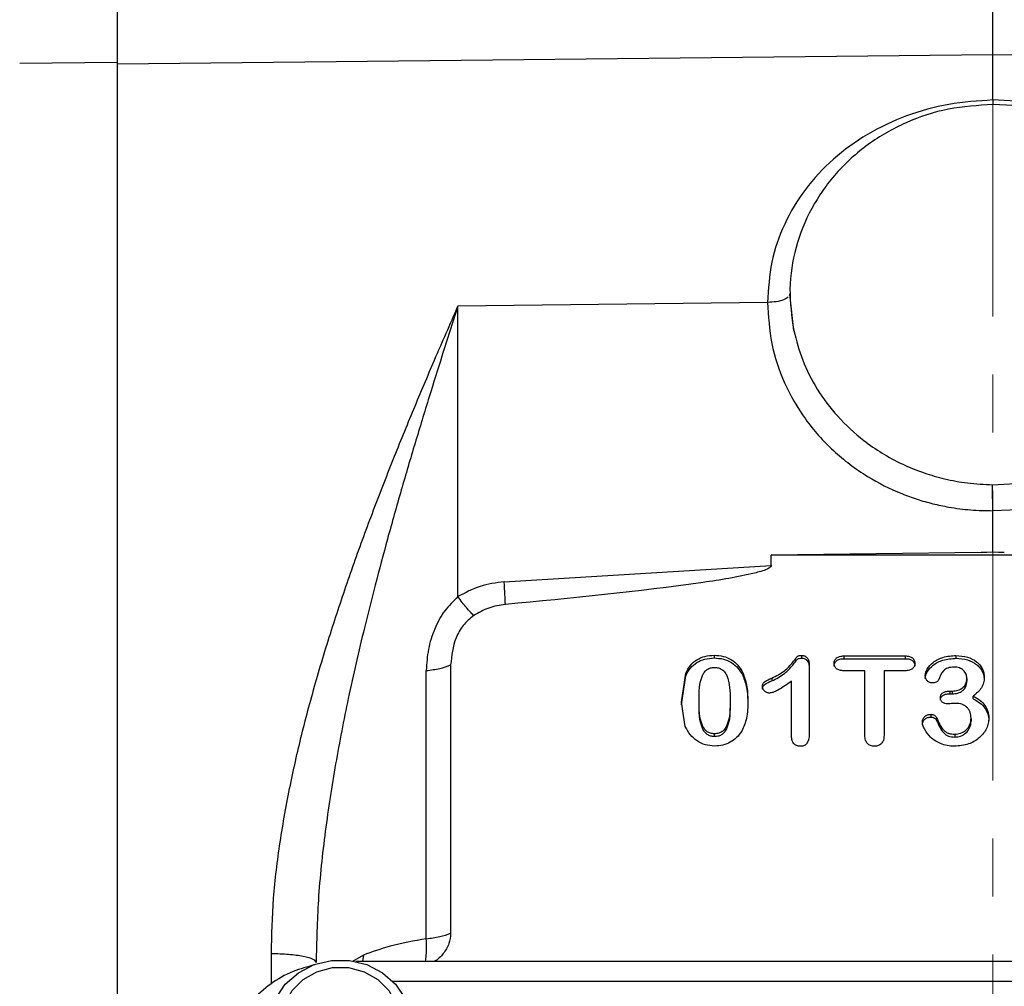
# Model space of a CAD drawing. Header units: inches. Extents: x 0.6 to 16.3, y -0.3 to 11.5.
# Tile 5 of 15: x 2.6 to 4.3, y 7.3 to 9. Entities that reach past the tile are written whole.
import ezdxf

# ---------------------------------------------------------------- set-up
doc = ezdxf.new("R2010")
doc.units = ezdxf.units.IN
doc.header["$MEASUREMENT"] = 0
doc.linetypes.add('CENTERX2', pattern=[0.8, 0.5, -0.1, 0.1, -0.1])
doc.styles.add('SLDTEXTSTYLE0', font='TXT', dxfattribs={"width": 0.75})
doc.dimstyles.new('SLDDIMSTYLE2', dxfattribs={"dimtxt": 0.137795, "dimasz": 0.14, "dimexe": 0, "dimexo": 0.0625, "dimgap": 0.034449, "dimtad": 0, "dimdec": 1, "dimlfac": 1.5, "dimrnd": 1e-09, "dimzin": 12, "dimdsep": 46, "dimtxsty": 'SLDTEXTSTYLE0', "dimblk1": 'CLOSED', "dimblk2": 'CLOSED', "dimsah": 1, "dimcen": 0.09, "dimadec": 0, "dimazin": 3, "dimtfac": 1, "dimtdec": 1, "dimtofl": 0, "dimtmove": 0, "dimatfit": 3, "dimldrblk": 'CLOSED', "dimfxl": 0, "dimfrac": 2, "dimtolj": 1, "dimtzin": 12, "dimarcsym": 0})
doc.dimstyles.new('SLDDIMSTYLE4', dxfattribs={"dimtxt": 0.137795, "dimasz": 0.14, "dimexe": 0, "dimexo": 0.0625, "dimgap": 0.034449, "dimtad": 0, "dimdec": 1, "dimlfac": 1.5, "dimrnd": 1e-09, "dimzin": 4, "dimdsep": 46, "dimtxsty": 'SLDTEXTSTYLE0', "dimblk1": 'CLOSED', "dimblk2": 'CLOSED', "dimsah": 1, "dimcen": 0.09, "dimadec": 0, "dimazin": 1, "dimtfac": 1, "dimtdec": 1, "dimtofl": 0, "dimtmove": 0, "dimatfit": 3, "dimldrblk": 'CLOSED', "dimfxl": 0, "dimfrac": 2, "dimtolj": 1, "dimtzin": 12, "dimarcsym": 0})

# ---------------------------------------------------------------- blocks, each defined once
blk = doc.blocks.new('_Closed')
at = {"color": 0, "linetype": 'ByBlock', "lineweight": -2}
for p, q in [((-1, 0.166667), (0, 0)), ((-1, 0.166667), (-1, -0.166667)), ((0, 0), (-1, -0.166667)), ((0, 0), (-1, 0))]:
    blk.add_line(p, q, dxfattribs=at)
blk = doc.blocks.new('_D_7')
at = {"color": 7, "linetype": 'Continuous', "lineweight": 0}
for p, q in [((2.4603, 10.8832), (2.4183, 10.8832)), ((2.4183, 10.8832), (2.4183, 10.6645)), ((2.7657, 10.8832), (2.8077, 10.8832)), ((2.8077, 10.8832), (2.8077, 10.6645)), ((1.5674, 8.1984), (1.5674, 10.7241)), ((4.2624, 10.6175), (4.2624, 10.7241)), ((1.5674, 10.6848), (2.2975, 10.6848)), ((4.2624, 10.6848), (2.9285, 10.6848)), ((2.4183, 10.6645), (2.4603, 10.6645)), ((2.8077, 10.6645), (2.7657, 10.6645))]:
    blk.add_line(p, q, dxfattribs=at)
at = {"color": 7, "linetype": 'Continuous', "lineweight": 18, "xscale": 0.14, "yscale": 0.14, "rotation": 180.0000000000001}
blk.add_blockref('_Closed', (1.5674, 10.6848), dxfattribs=at)
at = {"color": 7, "linetype": 'Continuous', "lineweight": 18, "xscale": 0.14, "yscale": 0.14}
blk.add_blockref('_Closed', (4.2624, 10.6848), dxfattribs=at)
at = {"color": 7, "linetype": 'Continuous', "lineweight": 18, "char_height": 0.1378, "attachment_point": 1, "style": 'SLDTEXTSTYLE0'}
for s, insert in [('103', (2.4603, 10.8421)), ('4.0', (2.4857, 10.6359))]:
    blk.add_mtext(s, dxfattribs=dict(at, insert=insert))
blk = doc.blocks.new('_D_9')
at = {"color": 7, "linetype": 'Continuous', "lineweight": 0}
for p, q in [((6.4153, 10.8832), (6.3733, 10.8832)), ((6.3733, 10.8832), (6.3733, 10.6645)), ((6.7208, 10.8832), (6.7627, 10.8832)), ((6.7627, 10.8832), (6.7627, 10.6645)), ((4.2624, 10.6175), (4.2624, 10.7241)), ((9.4388, 8.5455), (9.4388, 10.7241)), ((4.2624, 10.6848), (6.2525, 10.6848)), ((9.4388, 10.6848), (6.8836, 10.6848)), ((6.3733, 10.6645), (6.4153, 10.6645)), ((6.7627, 10.6645), (6.7208, 10.6645))]:
    blk.add_line(p, q, dxfattribs=at)
at = {"color": 7, "linetype": 'Continuous', "lineweight": 18, "xscale": 0.14, "yscale": 0.14, "rotation": 180.0000000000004}
blk.add_blockref('_Closed', (4.2624, 10.6848), dxfattribs=at)
at = {"color": 7, "linetype": 'Continuous', "lineweight": 18, "xscale": 0.14, "yscale": 0.14}
blk.add_blockref('_Closed', (9.4388, 10.6848), dxfattribs=at)
at = {"color": 7, "linetype": 'Continuous', "lineweight": 18, "char_height": 0.1378, "attachment_point": 1, "style": 'SLDTEXTSTYLE0'}
for s, insert in [('197', (6.4153, 10.8421)), ('7.8', (6.4408, 10.6359))]:
    blk.add_mtext(s, dxfattribs=dict(at, insert=insert))

msp = doc.modelspace()

# ---------------------------------------------------------------- linework, layer by layer
at = {"color": 7, "linetype": 'CENTERX2', "lineweight": 18}
msp.add_line((4.2624, 3.6722), (4.2624, 10.5781), dxfattribs=at)
at = {"color": 7, "linetype": 'Continuous', "lineweight": 25}
for p, q in [((4.2624, 8.9229), (2.7528, 8.9069)), ((4.2624, 8.8452), (4.2624, 8.9229)), ((4.4291, 8.9211), (4.2624, 8.9229)), ((2.7528, 8.9098), (2.5847, 8.9081)), ((4.2624, 8.8452), (4.2624, 8.8372)), ((6.109, 8.7469), (4.2624, 8.8372)), ((3.9127, 8.5106), (3.9112, 8.5079)), ((3.9127, 8.5107), (3.9127, 8.5106)), ((3.9192, 8.448), (3.9127, 8.5106)), ((3.8741, 8.4963), (3.3403, 8.4896)), ((3.3403, 7.9891), (3.3403, 8.4896)), ((4.2622, 8.182), (4.6429, 8.2028)), ((4.2622, 8.1807), (4.2622, 8.182)), ((5.1846, 8.1708), (4.2624, 8.1373)), ((4.2624, 8.0664), (4.2624, 8.1373)), ((4.2426, 8.0652), (3.8806, 8.0607)), ((4.2426, 8.0652), (4.2624, 8.0664)), ((4.2624, 8.0655), (4.2426, 8.0652)), ((4.2624, 8.0664), (4.2624, 8.0655)), ((4.2624, 8.0664), (4.2823, 8.0652)), ((4.2823, 8.0652), (4.2624, 8.0655)), ((3.8806, 8.043), (3.8806, 8.0607)), ((4.6443, 8.0607), (3.8806, 8.0607)), ((3.4202, 8.0147), (3.8806, 8.043)), ((3.7821, 7.8881), (3.7821, 7.8834)), ((3.9329, 7.8879), (3.9329, 7.8831)), ((4.0057, 7.8869), (4.1112, 7.8869)), ((4.0057, 7.8869), (4.0057, 7.8822)), ((4.0057, 7.8822), (4.1112, 7.8822)), ((4.1112, 7.8869), (4.1112, 7.8822)), ((4.199, 7.8877), (4.199, 7.8829)), ((3.2858, 7.3995), (3.2858, 7.8617)), ((3.3277, 7.8713), (3.3277, 7.4091)), ((3.9459, 7.8719), (3.9459, 7.7523)), ((4.0419, 7.8614), (4.0057, 7.8614)), ((4.0419, 7.7502), (4.0419, 7.8614)), ((4.1112, 7.8614), (4.075, 7.8614)), ((4.075, 7.8614), (4.075, 7.7502)), ((3.7256, 7.8073), (3.733, 7.8574)), ((3.7256, 7.8025), (3.733, 7.8526)), ((3.733, 7.8574), (3.733, 7.8526)), ((3.8315, 7.8577), (3.8315, 7.853)), ((3.8815, 7.8488), (3.8815, 7.844)), ((3.9155, 7.7482), (3.9155, 7.8432)), ((4.2178, 7.8482), (4.2178, 7.8434)), ((4.1881, 7.8263), (4.1926, 7.8263)), ((4.1881, 7.8263), (4.1881, 7.8216)), ((4.1926, 7.8263), (4.1926, 7.8216)), ((3.7562, 7.8055), (3.7562, 7.8103)), ((3.8094, 7.8111), (3.8094, 7.8064)), ((4.1881, 7.8216), (4.1926, 7.8216)), ((4.2288, 7.8129), (4.2288, 7.8177)), ((3.7323, 7.7654), (3.7256, 7.8073)), ((4.1558, 7.7864), (4.1558, 7.7816)), ((4.1656, 7.7805), (4.1656, 7.7757)), ((4.2249, 7.779), (4.2249, 7.7742)), ((3.7827, 7.7479), (3.7827, 7.7527)), ((4.1968, 7.7519), (4.1968, 7.7471)), ((5.3615, 7.3602), (3.164, 7.3602))]:
    msp.add_line(p, q, dxfattribs=at)
at = {"color": 8, "linetype": 'Continuous', "lineweight": 25}
for p, q in [((5.1721, 8.7927), (4.2624, 8.8452)), ((3.0186, 7.3219), (3.0186, 7.3741)), ((3.1772, 7.3712), (3.1584, 7.3602)), ((3.1772, 7.3712), (3.1758, 7.3602)), ((5.2974, 7.326), (3.2282, 7.326))]:
    msp.add_line(p, q, dxfattribs=at)
at = {"color": 7, "linetype": 'Continuous', "lineweight": 25, "flags": 128}
for points in [[(3.0631, 7.1561), (3.0533, 7.1638), (3.0336, 7.186), (3.0205, 7.2121), (3.0147, 7.2405), (3.0166, 7.2693), (3.0262, 7.2967), (3.0427, 7.3211), (3.0653, 7.3409), (3.0924, 7.3548), (3.1223, 7.362), (3.1532, 7.362), (3.1832, 7.3548), (3.2103, 7.3409), (3.2328, 7.3211), (3.2494, 7.2967), (3.2589, 7.2693), (3.2609, 7.2405), (3.2551, 7.2121), (3.2419, 7.186), (3.2222, 7.1638), (3.2157, 7.1585)], [(3.1378, 7.1601), (3.1103, 7.1637), (3.0848, 7.174), (3.0632, 7.1904), (3.0472, 7.2116), (3.0379, 7.236), (3.036, 7.2619), (3.0417, 7.2873), (3.0544, 7.3103), (3.0734, 7.3292), (3.0971, 7.3427), (3.1239, 7.3497), (3.1517, 7.3497), (3.1784, 7.3427), (3.2021, 7.3292), (3.2211, 7.3103), (3.2339, 7.2873), (3.2395, 7.2619), (3.2376, 7.236), (3.2283, 7.2116), (3.2123, 7.1904), (3.1908, 7.174), (3.1653, 7.1637), (3.1378, 7.1601)]]:
    msp.add_lwpolyline(points, dxfattribs=at)
at = {"color": 7, "linetype": 'Continuous', "lineweight": 25}
for points, knots in [([(2.7528, 9.1409), (2.7528, 9.1206), (2.7528, 9.0801), (2.7528, 9.0197), (2.7528, 8.9617), (2.7528, 8.9272), (2.7528, 8.9098)], [0, 0, 0, 0, 0.250657, 0.500013, 0.7493, 1, 1, 1, 1]), ([(4.2624, 8.9229), (4.2624, 8.9393), (4.2624, 8.9722), (4.2624, 9.0272), (4.2624, 9.0843), (4.2624, 9.1229), (4.2624, 9.1421)], [0, 0, 0, 0, 0.250003, 0.500003, 0.749989, 1, 1, 1, 1]), ([(4.2624, 8.8452), (4.237, 8.8435), (4.1862, 8.8402), (4.1128, 8.8195), (4.0452, 8.7877), (3.9861, 8.7447), (3.9375, 8.6924), (3.9015, 8.6322), (3.8785, 8.5661), (3.8756, 8.5195), (3.8741, 8.4963)], [0, 0, 0, 0, 0.12588, 0.252034, 0.377802, 0.503099, 0.627916, 0.752083, 0.876161, 1, 1, 1, 1]), ([(3.0186, 7.3741), (3.0194, 7.4057), (3.021, 7.4696), (3.033, 7.5667), (3.0502, 7.6629), (3.0722, 7.7585), (3.098, 7.8536), (3.1272, 7.9481), (3.159, 8.0416), (3.1928, 8.1337), (3.228, 8.2242), (3.264, 8.3123), (3.3012, 8.4004), (3.3268, 8.4588), (3.3403, 8.4896)], [0, 0, 0, 0, 0.0815294, 0.164425, 0.2492067, 0.32972, 0.4127359, 0.4986256, 0.5805034, 0.66382, 0.7493837, 0.8303527, 0.9107101, 1, 1, 1, 1]), ([(3.3403, 8.4896), (3.3311, 8.4611), (3.3145, 8.4094), (3.2898, 8.3307), (3.2663, 8.2538), (3.2422, 8.1721), (3.2192, 8.0905), (3.198, 8.0113), (3.175, 7.92), (3.1514, 7.8174), (3.1285, 7.7004), (3.1107, 7.5844), (3.0983, 7.4699), (3.0966, 7.3944), (3.0958, 7.3585)], [0, 0, 0, 0, 0.080466, 0.145667, 0.218995, 0.292319, 0.368437, 0.439039, 0.504129, 0.610517, 0.708099, 0.807732, 0.908693, 1, 1, 1, 1]), ([(3.8741, 8.4963), (3.8755, 8.4725), (3.8784, 8.425), (3.9015, 8.3568), (3.9373, 8.294), (3.986, 8.2392), (4.0429, 8.1961), (4.0934, 8.1707), (4.1318, 8.1568), (4.1589, 8.149), (4.1897, 8.1426), (4.2243, 8.1379), (4.2498, 8.1375), (4.2624, 8.1373)], [0, 0, 0, 0, 0.124909, 0.249823, 0.374761, 0.499689, 0.624657, 0.735186, 0.781752, 0.828233, 0.874875, 0.937632, 1, 1, 1, 1]), ([(3.9192, 8.448), (3.9237, 8.4307), (3.933, 8.3955), (3.9589, 8.3454), (3.9942, 8.2983), (4.0332, 8.2623), (4.0714, 8.2358), (4.1062, 8.217), (4.1425, 8.2023), (4.1802, 8.1914), (4.2197, 8.184), (4.2477, 8.1827), (4.2622, 8.182)], [0, 0, 0, 0, 0.118447, 0.241237, 0.368461, 0.500145, 0.580736, 0.663983, 0.750058, 0.826143, 0.909682, 1, 1, 1, 1]), ([(4.2624, 8.1373), (4.2624, 8.1407), (4.2624, 8.1477), (4.2622, 8.1593), (4.2621, 8.1711), (4.2621, 8.1774), (4.2622, 8.1807)], [0, 0, 0, 0, 0.2254737, 0.4672839, 0.7254546, 1, 1, 1, 1]), ([(3.8806, 8.043), (3.8806, 8.0427), (3.8806, 8.0422), (3.88, 8.0411), (3.8779, 8.0388), (3.8684, 8.034), (3.83, 8.0237), (3.6797, 8.0001), (3.536, 7.9865), (3.4221, 7.9757)], [0, 0, 0, 0, 0.001747, 0.003648, 0.008277, 0.022178, 0.071791, 0.264748, 1, 1, 1, 1]), ([(3.4202, 8.0147), (3.406, 8.0129), (3.3776, 8.0093), (3.3527, 7.9958), (3.3403, 7.9891)], [0, 0, 0, 0, 0.500024, 1, 1, 1, 1]), ([(3.3403, 7.9891), (3.3323, 7.9812), (3.3157, 7.965), (3.2991, 7.9334), (3.2879, 7.8984), (3.2865, 7.874), (3.2858, 7.8617)], [0, 0, 0, 0, 0.230595, 0.476915, 0.734981, 1, 1, 1, 1]), ([(3.3674, 7.9566), (3.3634, 7.9606), (3.3553, 7.9688), (3.3453, 7.9823), (3.3403, 7.9891)], [0, 0, 0, 0, 0.500032, 1, 1, 1, 1]), ([(3.4221, 7.9757), (3.4123, 7.9742), (3.3928, 7.9711), (3.3759, 7.9614), (3.3675, 7.9566)], [0, 0, 0, 0, 0.5009834, 1, 1, 1, 1]), ([(3.3675, 7.9566), (3.3611, 7.9512), (3.3483, 7.9403), (3.3321, 7.9114), (3.3294, 7.8873), (3.3277, 7.8713)], [0, 0, 0, 0, 0.250276, 0.500611, 1, 1, 1, 1]), ([(3.733, 7.8574), (3.7354, 7.862), (3.74, 7.8709), (3.7517, 7.8809), (3.766, 7.8872), (3.7766, 7.8878), (3.7821, 7.8881)], [0, 0, 0, 0, 0.259574, 0.499925, 0.740236, 1, 1, 1, 1]), ([(3.733, 7.8526), (3.7354, 7.8572), (3.74, 7.8661), (3.7517, 7.8761), (3.7661, 7.8824), (3.7766, 7.883), (3.7821, 7.8834)], [0, 0, 0, 0, 0.259698, 0.499935, 0.740361, 1, 1, 1, 1]), ([(3.7821, 7.8881), (3.7875, 7.8878), (3.7979, 7.8872), (3.8122, 7.8809), (3.8239, 7.871), (3.8289, 7.8623), (3.8315, 7.8577)], [0, 0, 0, 0, 0.256598, 0.497206, 0.737024, 1, 1, 1, 1]), ([(3.7821, 7.8834), (3.7875, 7.883), (3.7979, 7.8824), (3.8122, 7.8762), (3.8239, 7.8662), (3.8289, 7.8575), (3.8315, 7.853)], [0, 0, 0, 0, 0.256718, 0.497216, 0.737148, 1, 1, 1, 1]), ([(3.8815, 7.8488), (3.8891, 7.8525), (3.9031, 7.8593), (3.9151, 7.8729), (3.922, 7.8815), (3.9248, 7.8854), (3.9269, 7.887), (3.9293, 7.8878), (3.9314, 7.8879), (3.9329, 7.8879)], [0, 0, 0, 0, 0.3750446, 0.6892168, 0.8178571, 0.8877444, 0.9090441, 0.9340714, 1, 1, 1, 1]), ([(3.8815, 7.844), (3.8891, 7.8477), (3.9031, 7.8546), (3.9151, 7.8681), (3.922, 7.8768), (3.9248, 7.8806), (3.9269, 7.8822), (3.9293, 7.883), (3.9314, 7.8831), (3.9329, 7.8831)], [0, 0, 0, 0, 0.3750529, 0.689232, 0.8186005, 0.8877655, 0.9091516, 0.9342129, 1, 1, 1, 1]), ([(3.9329, 7.8879), (3.9338, 7.8879), (3.9356, 7.8878), (3.9382, 7.8869), (3.9405, 7.8855), (3.9432, 7.8829), (3.9456, 7.8783), (3.9458, 7.8741), (3.9459, 7.8719)], [0, 0, 0, 0, 0.117119, 0.227253, 0.336642, 0.451648, 0.701902, 1, 1, 1, 1]), ([(3.9329, 7.8831), (3.9338, 7.8831), (3.9356, 7.883), (3.9383, 7.8822), (3.9405, 7.8808), (3.9432, 7.8781), (3.9456, 7.8735), (3.9458, 7.8693), (3.9459, 7.8671)], [0, 0, 0, 0, 0.117329, 0.227527, 0.336851, 0.451704, 0.702282, 1, 1, 1, 1]), ([(3.9888, 7.8741), (3.9889, 7.8751), (3.989, 7.8769), (3.9898, 7.8795), (3.9912, 7.8817), (3.9931, 7.8836), (3.9956, 7.8851), (3.9997, 7.8867), (4.0032, 7.8868), (4.0057, 7.8869)], [0, 0, 0, 0, 0.122827, 0.236649, 0.346923, 0.459626, 0.577575, 0.704075, 1, 1, 1, 1]), ([(3.9888, 7.8694), (3.9889, 7.8703), (3.989, 7.8721), (3.9898, 7.8747), (3.9912, 7.8769), (3.9931, 7.8788), (3.9956, 7.8803), (3.9997, 7.8819), (4.0032, 7.882), (4.0057, 7.8822)], [0, 0, 0, 0, 0.123069, 0.236966, 0.347168, 0.45969, 0.577876, 0.704462, 1, 1, 1, 1]), ([(4.1112, 7.8869), (4.1137, 7.8868), (4.1173, 7.8867), (4.1216, 7.8851), (4.124, 7.8835), (4.1258, 7.8815), (4.1277, 7.8785), (4.1279, 7.8759), (4.1281, 7.8741)], [0, 0, 0, 0, 0.3079681, 0.4359459, 0.5531311, 0.6639947, 0.7721734, 1, 1, 1, 1]), ([(4.1112, 7.8822), (4.1137, 7.882), (4.1173, 7.8819), (4.1216, 7.8803), (4.124, 7.8787), (4.1258, 7.8768), (4.1277, 7.8737), (4.1279, 7.8711), (4.1281, 7.8694)], [0, 0, 0, 0, 0.308345, 0.436238, 0.553195, 0.664254, 0.77251, 1, 1, 1, 1]), ([(4.1459, 7.8528), (4.1461, 7.8547), (4.1465, 7.8587), (4.1505, 7.867), (4.1598, 7.8771), (4.1773, 7.8861), (4.1914, 7.8871), (4.199, 7.8877)], [0, 0, 0, 0, 0.085326, 0.181771, 0.408011, 0.680218, 1, 1, 1, 1]), ([(4.1459, 7.848), (4.1461, 7.8499), (4.1465, 7.8539), (4.1505, 7.8622), (4.1598, 7.8723), (4.1773, 7.8813), (4.1914, 7.8823), (4.199, 7.8829)], [0, 0, 0, 0, 0.085406, 0.181775, 0.408014, 0.680219, 1, 1, 1, 1]), ([(4.199, 7.8877), (4.2057, 7.8872), (4.2184, 7.8863), (4.2324, 7.8792), (4.2404, 7.8716), (4.2446, 7.865), (4.2472, 7.8577), (4.2475, 7.8526), (4.2477, 7.85)], [0, 0, 0, 0, 0.284239, 0.53584, 0.653928, 0.76842, 0.882598, 1, 1, 1, 1]), ([(4.199, 7.8829), (4.2057, 7.8824), (4.2184, 7.8816), (4.2324, 7.8744), (4.2404, 7.8668), (4.2446, 7.8602), (4.2472, 7.8529), (4.2475, 7.8478), (4.2477, 7.8452)], [0, 0, 0, 0, 0.284241, 0.535843, 0.654117, 0.768423, 0.882701, 1, 1, 1, 1]), ([(3.7562, 7.8103), (3.7562, 7.8251), (3.7561, 7.8422), (3.765, 7.8592), (3.7697, 7.8638), (3.7758, 7.8666), (3.7802, 7.8669), (3.7825, 7.867)], [0, 0, 0, 0, 0.630832, 0.731187, 0.819991, 0.906328, 1, 1, 1, 1]), ([(3.7825, 7.867), (3.7849, 7.8669), (3.7895, 7.8666), (3.7957, 7.8638), (3.8005, 7.8592), (3.8096, 7.8426), (3.8095, 7.8256), (3.8094, 7.8111)], [0, 0, 0, 0, 0.098523, 0.18739, 0.275879, 0.378904, 1, 1, 1, 1]), ([(4.0057, 7.8614), (4.0031, 7.8615), (3.9996, 7.8616), (3.9954, 7.8632), (3.9929, 7.8647), (3.9911, 7.8667), (3.9893, 7.8697), (3.989, 7.8724), (3.9888, 7.8741)], [0, 0, 0, 0, 0.305012, 0.432199, 0.54885, 0.659477, 0.768167, 1, 1, 1, 1]), ([(4.1281, 7.8741), (4.1279, 7.8724), (4.1277, 7.8697), (4.1258, 7.8667), (4.1239, 7.8647), (4.1215, 7.8632), (4.1173, 7.8616), (4.1137, 7.8615), (4.1112, 7.8614)], [0, 0, 0, 0, 0.23077, 0.339542, 0.45073, 0.567662, 0.695059, 1, 1, 1, 1]), ([(4.1959, 7.8677), (4.192, 7.8675), (4.1867, 7.8672), (4.1807, 7.8642), (4.1739, 7.8579), (4.171, 7.8509), (4.1686, 7.8451)], [0, 0, 0, 0, 0.283743, 0.400474, 0.504922, 1, 1, 1, 1]), ([(4.2178, 7.8482), (4.2176, 7.8507), (4.217, 7.8558), (4.213, 7.8613), (4.2088, 7.8646), (4.2035, 7.8672), (4.1989, 7.8675), (4.1959, 7.8677)], [0, 0, 0, 0, 0.238971, 0.479096, 0.603797, 0.728532, 1, 1, 1, 1]), ([(3.8315, 7.8577), (3.834, 7.8509), (3.8397, 7.8351), (3.8399, 7.8185), (3.84, 7.8091)], [0, 0, 0, 0, 0.435339, 1, 1, 1, 1]), ([(3.8315, 7.853), (3.834, 7.8461), (3.8397, 7.8304), (3.8399, 7.8137), (3.84, 7.8043)], [0, 0, 0, 0, 0.435339, 1, 1, 1, 1]), ([(3.8654, 7.8344), (3.8654, 7.8353), (3.8655, 7.8368), (3.8661, 7.839), (3.8673, 7.8409), (3.8719, 7.8449), (3.8771, 7.847), (3.8815, 7.8488)], [0, 0, 0, 0, 0.111606, 0.211362, 0.304197, 0.396154, 1, 1, 1, 1]), ([(3.8654, 7.8297), (3.8655, 7.8312), (3.8657, 7.8335), (3.8673, 7.8361), (3.8719, 7.8401), (3.8771, 7.8422), (3.8815, 7.844)], [0, 0, 0, 0, 0.2111541, 0.303925, 0.3955536, 1, 1, 1, 1]), ([(3.9155, 7.8432), (3.9078, 7.8379), (3.8976, 7.8309), (3.8845, 7.824), (3.8793, 7.8232), (3.8773, 7.8228)], [0, 0, 0, 0, 0.649668, 0.85993, 1, 1, 1, 1]), ([(4.1578, 7.8405), (4.1571, 7.8405), (4.1557, 7.8406), (4.1528, 7.8415), (4.1501, 7.8433), (4.148, 7.8456), (4.1463, 7.8485), (4.1461, 7.8511), (4.1459, 7.8528)], [0, 0, 0, 0, 0.109931, 0.220975, 0.463816, 0.593368, 0.72218, 1, 1, 1, 1]), ([(4.1686, 7.8451), (4.1684, 7.8447), (4.168, 7.844), (4.1667, 7.8427), (4.1646, 7.8415), (4.1614, 7.8406), (4.1591, 7.8405), (4.1578, 7.8405)], [0, 0, 0, 0, 0.1018108, 0.2065771, 0.4400913, 0.7048708, 1, 1, 1, 1]), ([(4.1926, 7.8263), (4.1959, 7.8266), (4.2023, 7.8271), (4.2094, 7.8308), (4.2138, 7.8349), (4.2162, 7.8388), (4.2176, 7.8433), (4.2178, 7.8465), (4.2178, 7.8482)], [0, 0, 0, 0, 0.25195, 0.493492, 0.614205, 0.734247, 0.860789, 1, 1, 1, 1]), ([(4.1926, 7.8216), (4.1959, 7.8218), (4.2023, 7.8223), (4.2094, 7.8261), (4.2138, 7.8302), (4.2162, 7.8341), (4.2176, 7.8385), (4.2178, 7.8417), (4.2178, 7.8434)], [0, 0, 0, 0, 0.2521698, 0.4935251, 0.614335, 0.7344174, 0.8609189, 1, 1, 1, 1]), ([(4.2477, 7.85), (4.2475, 7.8467), (4.2471, 7.8405), (4.2416, 7.8286), (4.234, 7.8221), (4.2288, 7.8177)], [0, 0, 0, 0, 0.2550596, 0.4886729, 1, 1, 1, 1]), ([(3.8773, 7.8228), (3.8765, 7.8229), (3.875, 7.823), (3.872, 7.8239), (3.8688, 7.8262), (3.8659, 7.8299), (3.8655, 7.8329), (3.8654, 7.8344)], [0, 0, 0, 0, 0.119896, 0.23864, 0.49284, 0.749944, 1, 1, 1, 1]), ([(4.1721, 7.8152), (4.1721, 7.816), (4.1722, 7.8176), (4.173, 7.8198), (4.1743, 7.8217), (4.1761, 7.8234), (4.1784, 7.8247), (4.1824, 7.8261), (4.1857, 7.8262), (4.1881, 7.8263)], [0, 0, 0, 0, 0.112727, 0.21922, 0.325103, 0.436096, 0.554994, 0.685767, 1, 1, 1, 1]), ([(3.7827, 7.7527), (3.7804, 7.7529), (3.7759, 7.7531), (3.7698, 7.7561), (3.7651, 7.7608), (3.756, 7.778), (3.7561, 7.7954), (3.7562, 7.8103)], [0, 0, 0, 0, 0.093685, 0.179947, 0.26834, 0.371448, 1, 1, 1, 1]), ([(3.8094, 7.8111), (3.8096, 7.7961), (3.8098, 7.7786), (3.8007, 7.7612), (3.796, 7.7562), (3.7898, 7.7532), (3.7852, 7.7529), (3.7827, 7.7527)], [0, 0, 0, 0, 0.624418, 0.728887, 0.817027, 0.904547, 1, 1, 1, 1]), ([(3.84, 7.8091), (3.84, 7.7991), (3.84, 7.7811), (3.8328, 7.7646), (3.8295, 7.7572)], [0, 0, 0, 0, 0.555597, 1, 1, 1, 1]), ([(4.1721, 7.8105), (4.1721, 7.8113), (4.1722, 7.8128), (4.173, 7.815), (4.1743, 7.8169), (4.1761, 7.8186), (4.1784, 7.82), (4.1824, 7.8213), (4.1857, 7.8215), (4.1881, 7.8216)], [0, 0, 0, 0, 0.112982, 0.219554, 0.325361, 0.436166, 0.555326, 0.686195, 1, 1, 1, 1]), ([(4.185, 7.8044), (4.1831, 7.8045), (4.1805, 7.8046), (4.1773, 7.8059), (4.1754, 7.8072), (4.1739, 7.8088), (4.1724, 7.8114), (4.1722, 7.8137), (4.1721, 7.8152)], [0, 0, 0, 0, 0.28104, 0.404049, 0.521528, 0.635146, 0.749191, 1, 1, 1, 1]), ([(4.2288, 7.8177), (4.2329, 7.8154), (4.2405, 7.811), (4.2492, 7.802), (4.2547, 7.7916), (4.2553, 7.7842), (4.2556, 7.7804)], [0, 0, 0, 0, 0.279828, 0.527212, 0.760172, 1, 1, 1, 1]), ([(4.2288, 7.8129), (4.2329, 7.8106), (4.2405, 7.8063), (4.2492, 7.7973), (4.2547, 7.7869), (4.2553, 7.7794), (4.2556, 7.7756)], [0, 0, 0, 0, 0.279828, 0.527212, 0.760172, 1, 1, 1, 1]), ([(3.7827, 7.7479), (3.7804, 7.7481), (3.7759, 7.7484), (3.7699, 7.7513), (3.7651, 7.7561), (3.756, 7.7732), (3.7561, 7.7906), (3.7562, 7.8055)], [0, 0, 0, 0, 0.0935556, 0.1799229, 0.2680015, 0.371434, 1, 1, 1, 1]), ([(3.8094, 7.8064), (3.8096, 7.7913), (3.8098, 7.7738), (3.8007, 7.7564), (3.796, 7.7514), (3.7898, 7.7484), (3.7852, 7.7481), (3.7827, 7.7479)], [0, 0, 0, 0, 0.624415, 0.72857, 0.817017, 0.904289, 1, 1, 1, 1]), ([(4.1979, 7.8052), (4.1956, 7.8051), (4.192, 7.8049), (4.1877, 7.8045), (4.1857, 7.8044), (4.185, 7.8044)], [0, 0, 0, 0, 0.534794, 0.834424, 1, 1, 1, 1]), ([(4.2249, 7.779), (4.2247, 7.7828), (4.2243, 7.7882), (4.2211, 7.7945), (4.2179, 7.7984), (4.2139, 7.8015), (4.2074, 7.8046), (4.2018, 7.805), (4.1979, 7.8052)], [0, 0, 0, 0, 0.2697488, 0.3899694, 0.5068465, 0.6226335, 0.7399805, 1, 1, 1, 1]), ([(4.1412, 7.773), (4.1413, 7.7749), (4.1416, 7.7776), (4.1435, 7.7808), (4.1459, 7.7834), (4.15, 7.7859), (4.1538, 7.7862), (4.1558, 7.7864)], [0, 0, 0, 0, 0.2585215, 0.3800806, 0.5035966, 0.7458987, 1, 1, 1, 1]), ([(4.1412, 7.7682), (4.1413, 7.7701), (4.1416, 7.7728), (4.1434, 7.776), (4.1459, 7.7786), (4.15, 7.7811), (4.1538, 7.7815), (4.1558, 7.7816)], [0, 0, 0, 0, 0.260013, 0.381225, 0.50386, 0.747527, 1, 1, 1, 1]), ([(4.1558, 7.7864), (4.1568, 7.7863), (4.1589, 7.7861), (4.1618, 7.7848), (4.1643, 7.783), (4.1652, 7.7813), (4.1656, 7.7805)], [0, 0, 0, 0, 0.249225, 0.513284, 0.768041, 1, 1, 1, 1]), ([(4.1558, 7.7816), (4.1568, 7.7815), (4.1589, 7.7814), (4.1618, 7.78), (4.1643, 7.7782), (4.1652, 7.7765), (4.1656, 7.7757)], [0, 0, 0, 0, 0.250734, 0.513426, 0.769265, 1, 1, 1, 1]), ([(4.1656, 7.7805), (4.1689, 7.7727), (4.1728, 7.7634), (4.1816, 7.7557), (4.1878, 7.7525), (4.1931, 7.7521), (4.1968, 7.7519)], [0, 0, 0, 0, 0.558673, 0.663786, 0.768922, 1, 1, 1, 1]), ([(4.1656, 7.7757), (4.1689, 7.7679), (4.1728, 7.7587), (4.1816, 7.7509), (4.1878, 7.7478), (4.1931, 7.7474), (4.1968, 7.7471)], [0, 0, 0, 0, 0.55869, 0.663885, 0.769056, 1, 1, 1, 1]), ([(4.2556, 7.7804), (4.2554, 7.7772), (4.255, 7.7709), (4.2518, 7.7618), (4.2467, 7.7533), (4.2372, 7.7432), (4.2204, 7.7334), (4.2047, 7.732), (4.1965, 7.7313)], [0, 0, 0, 0, 0.11489, 0.230575, 0.347891, 0.468517, 0.721149, 1, 1, 1, 1]), ([(4.1968, 7.7519), (4.2002, 7.7522), (4.2073, 7.753), (4.2167, 7.7587), (4.2222, 7.7661), (4.2246, 7.7732), (4.2248, 7.7771), (4.2249, 7.779)], [0, 0, 0, 0, 0.230148, 0.469793, 0.726191, 0.858828, 1, 1, 1, 1]), ([(3.783, 7.7316), (3.7775, 7.732), (3.7667, 7.7328), (3.752, 7.7401), (3.7397, 7.7509), (3.7348, 7.7605), (3.7323, 7.7654)], [0, 0, 0, 0, 0.245947, 0.48929, 0.738236, 1, 1, 1, 1]), ([(4.1965, 7.7313), (4.1923, 7.7315), (4.184, 7.7319), (4.1694, 7.7364), (4.1548, 7.7456), (4.1459, 7.7579), (4.1419, 7.7671), (4.1414, 7.7712), (4.1412, 7.773)], [0, 0, 0, 0, 0.164026, 0.317071, 0.591702, 0.82765, 0.925159, 1, 1, 1, 1]), ([(4.1968, 7.7471), (4.2002, 7.7474), (4.2073, 7.7482), (4.2167, 7.754), (4.2222, 7.7613), (4.2246, 7.7684), (4.2248, 7.7723), (4.2249, 7.7742)], [0, 0, 0, 0, 0.23015, 0.469797, 0.726338, 0.858994, 1, 1, 1, 1]), ([(3.8295, 7.7572), (3.8268, 7.7534), (3.8215, 7.7459), (3.8102, 7.7378), (3.7971, 7.7325), (3.7878, 7.7319), (3.783, 7.7316)], [0, 0, 0, 0, 0.257769, 0.504694, 0.749046, 1, 1, 1, 1]), ([(3.9307, 7.7313), (3.9285, 7.7315), (3.9254, 7.7318), (3.9218, 7.7337), (3.9196, 7.7356), (3.9177, 7.738), (3.9159, 7.7422), (3.9157, 7.7458), (3.9155, 7.7482)], [0, 0, 0, 0, 0.235506, 0.346238, 0.459163, 0.576896, 0.703149, 1, 1, 1, 1]), ([(3.9459, 7.7523), (3.9458, 7.7493), (3.9456, 7.7438), (3.9431, 7.7376), (3.9401, 7.7342), (3.9374, 7.7325), (3.9342, 7.7315), (3.9319, 7.7314), (3.9307, 7.7313)], [0, 0, 0, 0, 0.321406, 0.568105, 0.674214, 0.776818, 0.883217, 1, 1, 1, 1]), ([(4.0585, 7.7313), (4.0562, 7.7315), (4.0528, 7.7318), (4.0489, 7.7339), (4.0464, 7.736), (4.0443, 7.7387), (4.0422, 7.7434), (4.042, 7.7474), (4.0419, 7.7502)], [0, 0, 0, 0, 0.2303934, 0.3402721, 0.4531456, 0.5712793, 0.6985291, 1, 1, 1, 1]), ([(4.075, 7.7502), (4.0748, 7.7474), (4.0746, 7.7434), (4.0725, 7.7386), (4.0705, 7.736), (4.068, 7.7339), (4.0641, 7.7318), (4.0608, 7.7315), (4.0585, 7.7313)], [0, 0, 0, 0, 0.305537, 0.433446, 0.551324, 0.663113, 0.771899, 1, 1, 1, 1]), ([(3.3277, 7.4091), (3.3271, 7.4029), (3.3259, 7.3903), (3.3156, 7.3737), (3.3057, 7.3632), (3.2989, 7.3604), (3.2984, 7.3602)], [0, 0, 0, 0, 0.31345, 0.644368, 0.975287, 1, 1, 1, 1]), ([(3.2858, 7.3995), (3.2644, 7.3956), (3.2245, 7.3883), (3.1921, 7.3766), (3.1772, 7.3712)], [0, 0, 0, 0, 0.537767, 1, 1, 1, 1]), ([(3.0934, 7.3544), (3.0807, 7.351), (3.0538, 7.3438), (3.0163, 7.3228), (2.9953, 7.3027), (2.9848, 7.2926)], [0, 0, 0, 0, 0.306863, 0.653822, 1, 1, 1, 1])]:
    msp.add_open_spline(points, degree=3, knots=knots, dxfattribs=at)
for points in [[(2.7528, 8.9098), (2.7528, 8.8531), (2.7528, 8.7397), (2.7528, 8.5565), (2.7528, 8.366), (2.7528, 8.1692), (2.7528, 7.9683), (2.7528, 7.7653), (2.7528, 7.5623), (2.7528, 7.3614), (2.7528, 7.1646), (2.7528, 6.9741), (2.7528, 6.7909), (2.7528, 6.6774), (2.7528, 6.6207)], [(4.2624, 8.8372), (4.2367, 8.8357), (4.1853, 8.8326), (4.1119, 8.8082), (4.0458, 8.7705), (3.9902, 8.7199), (3.9477, 8.6593), (3.9208, 8.5915), (3.9092, 8.5195), (3.9159, 8.4719), (3.9192, 8.448)], [(3.4221, 7.9757), (3.4219, 7.9809), (3.4215, 7.9913), (3.4206, 8.0069), (3.4202, 8.0147)], [(3.2858, 7.8617), (3.2938, 7.8627), (3.3099, 7.8647), (3.3217, 7.8691), (3.3277, 7.8713)], [(3.2858, 7.3995), (3.2938, 7.4005), (3.3099, 7.4025), (3.3217, 7.4069), (3.3277, 7.4091)], [(3.0186, 7.3741), (3.0288, 7.3738), (3.0492, 7.3732), (3.0746, 7.3696), (3.0923, 7.3645), (3.0946, 7.3605), (3.0958, 7.3585)]]:
    msp.add_open_spline(points, degree=3, dxfattribs=at)
at = {"color": 8, "linetype": 'Continuous', "lineweight": 25}
for points, knots in [([(3.9097, 8.5052), (3.9073, 8.5036), (3.9024, 8.5004), (3.8893, 8.4971), (3.8791, 8.4965), (3.8741, 8.4963)], [0, 0, 0, 0, 0.333131, 0.6665645, 1, 1, 1, 1]), ([(3.284, 7.3602), (3.2841, 7.3605), (3.2849, 7.3632), (3.2857, 7.3713), (3.2864, 7.3841), (3.286, 7.3944), (3.2858, 7.3995)], [0, 0, 0, 0, 0.029114, 0.352953, 0.676739, 1, 1, 1, 1])]:
    msp.add_open_spline(points, degree=3, knots=knots, dxfattribs=at)

# ---------------------------------------------------------------- dimensions: what is measured, and where the dimension line sits
at = {"color": 7, "linetype": 'Continuous', "lineweight": 18}
for base, p1, p2, dimstyle, picture, middle in [((1.5674, 10.6848), (4.2624, 10.5781), (1.5674, 8.1591), 'SLDDIMSTYLE4', '_D_7', (2.613, 10.6848)), ((4.2624, 10.6848), (9.4388, 8.5061), (4.2624, 10.5781), 'SLDDIMSTYLE2', '_D_9', (6.568, 10.6848))]:
    dim = msp.add_linear_dim(base=base, p1=p1, p2=p2, dimstyle=dimstyle, dxfattribs=at)
    dim.commit()
    dim.dimension.update_dxf_attribs({"geometry": picture, "text_midpoint": middle, "dimtype": 160})

doc.saveas('drawing.dxf')
